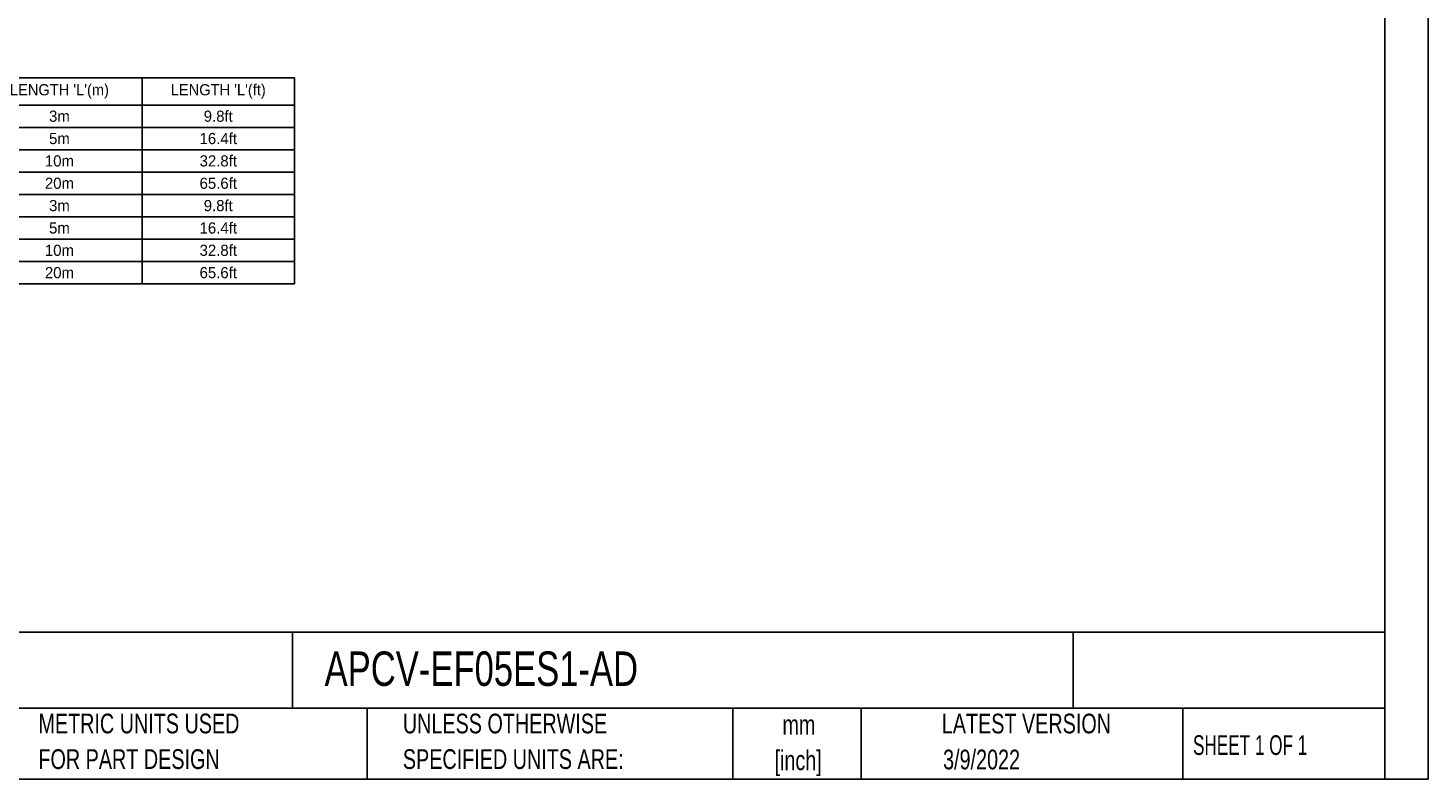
# Model space of a CAD drawing. Header units: inches. Extents: x 0 to 814, y 0 to 621.
# Tile 17 of 37: x 363 to 814, y 0 to 242. Entities that reach past the tile are written whole.
import ezdxf

# ---------------------------------------------------------------- set-up
doc = ezdxf.new("R2010")
doc.units = ezdxf.units.IN
doc.header["$LTSCALE"] = 10
doc.header["$MEASUREMENT"] = 0
doc.layers.add('TEXT', color=140, linetype='Continuous')
doc.styles.add('SLDTEXTSTYLE0', font='TXT', dxfattribs={"width": 0.75})
doc.styles.add('SLDTEXTSTYLE1', font='TXT', dxfattribs={"width": 0.65})

# ---------------------------------------------------------------- blocks, each defined once
blk = doc.blocks.new('SW_NOTE_0_1')
at = {"layer": 'TEXT', "color": 0, "char_height": 6.35, "attachment_point": 2, "style": 'SLDTEXTSTYLE0'}
for s, insert in [('mm', (8.53, 8.19)), ('[inch]', (8.28, -3.28))]:
    blk.add_mtext(s, dxfattribs=dict(at, insert=insert))
blk = doc.blocks.new('SW_NOTE_0_2')
at = {"layer": 'TEXT', "color": 0, "char_height": 6.35, "attachment_point": 1, "style": 'SLDTEXTSTYLE0'}
for s, insert in [('UNLESS OTHERWISE', (0, 8.19)), ('SPECIFIED UNITS ARE:', (0, -3.28))]:
    blk.add_mtext(s, dxfattribs=dict(at, insert=insert))
blk = doc.blocks.new('SW_NOTE_0_6')
at = {"layer": 'TEXT', "color": 0, "char_height": 6.35, "attachment_point": 1, "style": 'SLDTEXTSTYLE0'}
for s, insert in [('METRIC UNITS USED', (0, 8.19)), ('FOR PART DESIGN', (0, -3.28))]:
    blk.add_mtext(s, dxfattribs=dict(at, insert=insert))
blk = doc.blocks.new('*T46')
at = {"color": 0, "linetype": 'ByBlock', "lineweight": -2}
for p, q in [((0, 0), (162.31, 0)), ((0, 0), (0, -66.4)), ((60, 0), (60, -66.4)), ((113.29, 0), (113.29, -66.4)), ((162.31, 0), (162.31, -66.4)), ((0, -8.8), (162.31, -8.8)), ((0, -16), (162.31, -16)), ((0, -23.2), (162.31, -23.2)), ((0, -30.4), (162.31, -30.4)), ((0, -37.6), (162.31, -37.6)), ((0, -44.8), (162.31, -44.8)), ((0, -52), (162.31, -52)), ((0, -59.2), (162.31, -59.2)), ((0, -66.4), (162.31, -66.4))]:
    blk.add_line(p, q, dxfattribs=at)
at = {"color": 0, "lineweight": 15, "char_height": 3.6, "attachment_point": 5}
for s, insert, width in [('{\\fGulim|b0|i0|c0|p0;CABLE PART#}', (30, -4.4), 57.6), ("{\\fGulim|b0|i0|c0|p0;LENGTH 'L'(m)}", (86.64, -4.4), 50.8898), ("{\\fGulim|b0|i0|c0|p0;LENGTH 'L'(ft)}", (137.8, -4.4), 46.6242), ('APCV-EN03ES1-AD', (30, -12.4), 57.6), ('3m', (86.64, -12.4), 50.8898), ('9.8ft', (137.8, -12.4), 46.6242), ('APCV-EN05ES1-AD', (30, -19.6), 57.6), ('5m', (86.64, -19.6), 50.8898), ('16.4ft', (137.8, -19.6), 46.6242), ('APCV-EN10ES1-AD', (30, -26.8), 57.6), ('10m', (86.64, -26.8), 50.8898), ('32.8ft', (137.8, -26.8), 46.6242), ('65.6ft', (137.8, -34), 46.6242), ('APCV-EN20ES1-AD', (30, -34), 57.6), ('20m', (86.64, -34), 50.8898), ('APCV-EF03ES1-AD', (30, -41.2), 57.6), ('3m', (86.64, -41.2), 50.8898), ('9.8ft', (137.8, -41.2), 46.6242), ('APCV-EF05ES1-AD', (30, -48.4), 57.6), ('5m', (86.64, -48.4), 50.8898), ('16.4ft', (137.8, -48.4), 46.6242), ('APCV-EF10ES1-AD', (30, -55.6), 57.6), ('10m', (86.64, -55.6), 50.8898), ('32.8ft', (137.8, -55.6), 46.6242), ('APCV-EF20ES1-AD', (30, -62.8), 57.6), ('20m', (86.64, -62.8), 50.8898), ('65.6ft', (137.8, -62.8), 46.6242)]:
    blk.add_mtext(s, dxfattribs=dict(at, insert=insert, width=width))

msp = doc.modelspace()

# ---------------------------------------------------------------- linework, layer by layer
at = {"layer": 'DEFPOINTS'}
msp.add_lwpolyline([(0, 0), (813.96, 0), (813.96, 621.17), (0, 621.17)], close=True, dxfattribs=at)
at = {"layer": 'TEXT'}
for p, q in [((800.1, 609.6), (800.1, 0)), ((800.1, 47.33), (0, 47.33)), ((448.23, 47.33), (448.23, 22.86)), ((699.68, 47.33), (699.68, 22.86)), ((800.1, 0), (800.1, 30.48)), ((800.1, 22.86), (0, 22.86)), ((472.29, 22.86), (472.29, 0)), ((590.02, 22.86), (590.02, 0)), ((631.39, 22.86), (631.39, 0)), ((735, 22.86), (735, 0)), ((0, 0), (800.1, 0))]:
    msp.add_line(p, q, dxfattribs=at)

# ---------------------------------------------------------------- block references
msp.add_blockref('*T46', (286.52, 225.89))
for name, p in [('SW_NOTE_0_6', (366.39, 12.86)), ('SW_NOTE_0_2', (483.77, 12.86)), ('SW_NOTE_0_1', (602.81, 12.47))]:
    msp.add_blockref(name, p, dxfattribs=at)

# ---------------------------------------------------------------- texts
for s, insert, char_height, attachment_point, style in [('APCV-EF05ES1-AD', (458.57, 41.1), 11.1125, 1, 'SLDTEXTSTYLE0'), ('LATEST VERSION', (684.61, 21.04), 6.35, 2, 'SLDTEXTSTYLE0'), ('SHEET 1 OF 1', (738.27, 14.1), 6.35, 1, 'SLDTEXTSTYLE1'), ('3/9/2022', (670.17, 9.46), 6.35, 2, 'SLDTEXTSTYLE0')]:
    msp.add_mtext(s, dxfattribs=dict(at, insert=insert, char_height=char_height, attachment_point=attachment_point, style=style))

doc.saveas('drawing.dxf')
